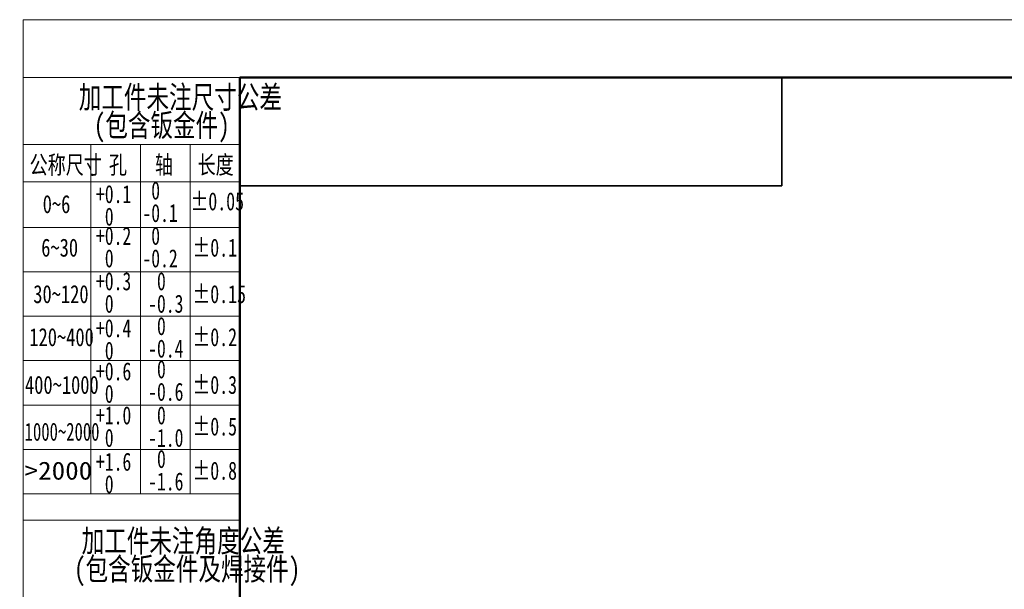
# Model space of a CAD drawing. Header units: millimetres. Extents: x -55 to 731, y 0 to 297.
# Tile 4 of 17: x 0 to 109, y 234 to 297. Entities that reach past the tile are written whole.
import ezdxf

# ---------------------------------------------------------------- set-up
doc = ezdxf.new("R2010")
doc.units = ezdxf.units.MM
doc.layers.add('标注层', color=150, linetype='Continuous')
doc.styles.add('SLDTEXTSTYLE3', font='HYSWLONGFANGSONG.TTF', dxfattribs={"bigfont": 'bigfont'})
doc.styles.add('SLDTEXTSTYLE4', font='HYSWLONGFANGSONG.TTF')
doc.styles.add('SLDTEXTSTYLE5', font='HYSWLONGFANGSONG.TTF', dxfattribs={"width": 0.957143})
doc.styles.add('SLDTEXTSTYLE6', font='HYSWLONGFANGSONG.TTF', dxfattribs={"width": 0.968558})
doc.styles.add('SLDTEXTSTYLE7', font='HYSWLONGFANGSONG.TTF', dxfattribs={"width": 0.902411})
doc.styles.add('SLDTEXTSTYLE8', font='HYSWLONGFANGSONG.TTF', dxfattribs={"width": 1.466704})

# ---------------------------------------------------------------- blocks, each defined once
blk = doc.blocks.new('SW_NOTE_2')
at = {"layer": '标注层', "color": 0, "char_height": 2.5, "attachment_point": 2, "style": 'SLDTEXTSTYLE3'}
for s, insert in [('\\M+189C1\\M+18D48\\M+18C8F\\M+196A2\\M+1928D\\M+18EDA\\M+190A1\\M+18CF6\\M+18DB7', (15.47, 3.22)), ('(\\M+195EF\\M+18ADC钣\\M+18BE0\\M+18C8F)', (13.41, 0.11))]:
    blk.add_mtext(s, dxfattribs=dict(at, insert=insert))
blk = doc.blocks.new('SW_NOTE_3')
at = {"layer": '标注层', "color": 0, "char_height": 2, "attachment_point": 1, "style": 'SLDTEXTSTYLE5'}
for s, insert in [(' 0', (0, 2.58)), ('-0.1', (0, 0.09))]:
    blk.add_mtext(s, dxfattribs=dict(at, insert=insert))
blk = doc.blocks.new('SW_NOTE_4')
at = {"layer": '标注层', "color": 0, "char_height": 2, "attachment_point": 1, "style": 'SLDTEXTSTYLE5'}
for s, insert in [('+0.1', (0, 2.58)), (' 0', (0, 0.09))]:
    blk.add_mtext(s, dxfattribs=dict(at, insert=insert))
blk = doc.blocks.new('SW_NOTE_5')
at = {"layer": '标注层', "color": 0, "char_height": 2, "attachment_point": 1, "style": 'SLDTEXTSTYLE5'}
for s, insert in [('+0.2', (0, 2.58)), (' 0', (0, 0.09))]:
    blk.add_mtext(s, dxfattribs=dict(at, insert=insert))
blk = doc.blocks.new('SW_NOTE_6')
at = {"layer": '标注层', "color": 0, "char_height": 2, "attachment_point": 1, "style": 'SLDTEXTSTYLE5'}
for s, insert in [('+0.3', (0, 2.58)), (' 0', (0, 0.09))]:
    blk.add_mtext(s, dxfattribs=dict(at, insert=insert))
blk = doc.blocks.new('SW_NOTE_7')
at = {"layer": '标注层', "color": 0, "char_height": 2, "attachment_point": 1, "style": 'SLDTEXTSTYLE5'}
for s, insert in [('+0.4', (0, 2.58)), (' 0', (0, 0.09))]:
    blk.add_mtext(s, dxfattribs=dict(at, insert=insert))
blk = doc.blocks.new('SW_NOTE_8')
at = {"layer": '标注层', "color": 0, "char_height": 2, "attachment_point": 1, "style": 'SLDTEXTSTYLE5'}
for s, insert in [(' 0', (0, 2.58)), ('-0.2', (0, 0.09))]:
    blk.add_mtext(s, dxfattribs=dict(at, insert=insert))
blk = doc.blocks.new('SW_NOTE_9')
at = {"layer": '标注层', "color": 0, "char_height": 2, "attachment_point": 1, "style": 'SLDTEXTSTYLE5'}
for s, insert in [(' 0', (0, 2.58)), ('-0.3', (0, 0.09))]:
    blk.add_mtext(s, dxfattribs=dict(at, insert=insert))
blk = doc.blocks.new('SW_NOTE_10')
at = {"layer": '标注层', "color": 0, "char_height": 2, "attachment_point": 1, "style": 'SLDTEXTSTYLE5'}
for s, insert in [(' 0', (0, 2.58)), ('-0.4', (0, 0.09))]:
    blk.add_mtext(s, dxfattribs=dict(at, insert=insert))
blk = doc.blocks.new('SW_NOTE_11')
at = {"layer": '标注层', "color": 0, "char_height": 2, "attachment_point": 1, "style": 'SLDTEXTSTYLE5'}
for s, insert in [('+0.6', (0, 2.58)), (' 0', (0, 0.09))]:
    blk.add_mtext(s, dxfattribs=dict(at, insert=insert))
blk = doc.blocks.new('SW_NOTE_12')
at = {"layer": '标注层', "color": 0, "char_height": 2, "attachment_point": 1, "style": 'SLDTEXTSTYLE5'}
for s, insert in [(' 0', (0, 2.58)), ('-0.6', (0, 0.09))]:
    blk.add_mtext(s, dxfattribs=dict(at, insert=insert))
blk = doc.blocks.new('SW_NOTE_13')
at = {"layer": '标注层', "color": 0, "char_height": 2, "attachment_point": 1, "style": 'SLDTEXTSTYLE5'}
for s, insert in [('+1.0', (0, 2.58)), (' 0', (0, 0.09))]:
    blk.add_mtext(s, dxfattribs=dict(at, insert=insert))
blk = doc.blocks.new('SW_NOTE_14')
at = {"layer": '标注层', "color": 0, "char_height": 2, "attachment_point": 1, "style": 'SLDTEXTSTYLE5'}
for s, insert in [(' 0', (0, 2.58)), ('-1.0', (0, 0.09))]:
    blk.add_mtext(s, dxfattribs=dict(at, insert=insert))
blk = doc.blocks.new('SW_NOTE_15')
at = {"layer": '标注层', "color": 0, "char_height": 2, "attachment_point": 1, "style": 'SLDTEXTSTYLE5'}
for s, insert in [('+1.6', (0, 2.58)), (' 0', (0, 0.09))]:
    blk.add_mtext(s, dxfattribs=dict(at, insert=insert))
blk = doc.blocks.new('SW_NOTE_16')
at = {"layer": '标注层', "color": 0, "char_height": 2, "attachment_point": 1, "style": 'SLDTEXTSTYLE5'}
for s, insert in [(' 0', (0, 2.58)), ('-1.6', (0, 0.09))]:
    blk.add_mtext(s, dxfattribs=dict(at, insert=insert))
blk = doc.blocks.new('SW_NOTE_17')
at = {"layer": '标注层', "color": 0, "char_height": 2.5, "attachment_point": 2, "style": 'SLDTEXTSTYLE3'}
for s, insert in [('\\M+189C1\\M+18D48\\M+18C8F\\M+196A2\\M+1928D\\M+18A70\\M+19378\\M+18CF6\\M+18DB7', (15.47, 3.22)), ('(\\M+195EF\\M+18ADC钣\\M+18BE0\\M+18C8F\\M+18B79焊\\M+190DA\\M+18C8F)', (15.91, 0.11))]:
    blk.add_mtext(s, dxfattribs=dict(at, insert=insert))

msp = doc.modelspace()

# ---------------------------------------------------------------- linework, layer by layer
at = {"color": 7, "linetype": 'Continuous', "lineweight": 18}
for q in [(419.993, 297.3966), (-0.0005, 0.3966)]:
    msp.add_line((-0.0005, 297.3966), q, dxfattribs=at)
at = {"color": 1, "linetype": 'Continuous', "lineweight": 18}
for p, q in [((23.9959, 290.9894), (-0.0005, 290.9894)), ((-0.0005, 290.9894), (-0.0005, 0.3966)), ((7.4931, 283.5731), (-0.0005, 283.5731)), ((7.4931, 283.5731), (7.4931, 279.5731)), ((7.4931, 283.5731), (12.9941, 283.5731)), ((12.9941, 283.5731), (12.9941, 244.8997)), ((18.495, 283.5731), (12.9941, 283.5731)), ((18.495, 283.5731), (18.495, 244.8997)), ((18.495, 283.5731), (23.9959, 283.5731)), ((-0.0041, 279.4492), (23.9959, 279.4492)), ((7.4931, 279.9545), (7.4931, 244.8997)), ((-0.0041, 274.4004), (23.9959, 274.4004)), ((-0.0041, 269.4836), (23.9959, 269.4836)), ((-0.0041, 264.5669), (23.9959, 264.5669)), ((-0.0041, 259.6501), (23.9959, 259.6501)), ((-0.0041, 254.7333), (23.9959, 254.7333)), ((-0.0041, 249.8165), (23.9959, 249.8165)), ((-0.0041, 244.8997), (23.9959, 244.8997)), ((-0.0005, 241.9717), (23.9959, 241.9717))]:
    msp.add_line(p, q, dxfattribs=at)
at = {"color": 7, "linetype": 'Continuous', "lineweight": 50}
for p, q in [((23.9959, 5.9894), (23.9959, 290.9894)), ((23.9959, 290.9894), (413.9959, 290.9894))]:
    msp.add_line(p, q, dxfattribs=at)
at = {"color": 7, "linetype": 'Continuous', "lineweight": 35}
for p, q in [((83.9959, 278.9894), (83.9959, 290.9894)), ((23.9959, 278.9894), (83.9959, 278.9894))]:
    msp.add_line(p, q, dxfattribs=at)

# ---------------------------------------------------------------- block references
at = {"layer": '标注层', "color": 1}
for name, p in [('SW_NOTE_2', (1.9439, 286.8567)), ('SW_NOTE_4', (8.0718, 276.5088)), ('SW_NOTE_3', (13.2128, 276.9051)), ('SW_NOTE_5', (8.0718, 271.8872)), ('SW_NOTE_8', (13.2128, 271.8872)), ('SW_NOTE_6', (8.0718, 266.8607)), ('SW_NOTE_9', (13.8473, 266.8607)), ('SW_NOTE_7', (8.0718, 261.6614)), ('SW_NOTE_10', (13.8473, 261.8971)), ('SW_NOTE_11', (8.0718, 256.888)), ('SW_NOTE_12', (13.8487, 257.1118)), ('SW_NOTE_13', (8.0718, 252.0138)), ('SW_NOTE_14', (13.8487, 252.0138)), ('SW_NOTE_16', (13.8487, 247.1869)), ('SW_NOTE_15', (8.0718, 246.8804)), ('SW_NOTE_17', (2.2567, 237.7251))]:
    msp.add_blockref(name, p, dxfattribs=at)

# ---------------------------------------------------------------- texts
at = {"layer": '标注层', "color": 1, "char_height": 2, "attachment_point": 1}
for s, insert, style in [('\\M+18CF6\\M+18FCC\\M+18EDA\\M+190A1', (0.7237, 282.3304), 'SLDTEXTSTYLE3'), ('\\M+18D45', (9.5078, 282.3304), 'SLDTEXTSTYLE3'), ('轴', (14.5989, 282.3304), 'SLDTEXTSTYLE3'), ('长\\M+19378', (19.3232, 282.3304), 'SLDTEXTSTYLE3'), ('0~6', (2.1717, 277.9823), 'SLDTEXTSTYLE4'), ('±0.05', (18.5343, 278.2887), 'SLDTEXTSTYLE6'), ('6~30', (2.0085, 273.1627), 'SLDTEXTSTYLE4'), ('±0.1', (18.7483, 273.1627), 'SLDTEXTSTYLE6'), ('±0.15', (18.7483, 268.0191), 'SLDTEXTSTYLE6'), ('30~120', (1.1293, 268.0191), 'SLDTEXTSTYLE4'), ('120~400', (0.6904, 263.255), 'SLDTEXTSTYLE4'), ('±0.2', (18.7483, 263.255), 'SLDTEXTSTYLE6'), ('400~1000', (0.21, 257.9709), 'SLDTEXTSTYLE4'), ('±0.3', (18.7483, 257.9709), 'SLDTEXTSTYLE6'), ('±0.5', (18.7483, 253.362), 'SLDTEXTSTYLE6'), ('1000~2000', (0.1711, 252.7824), 'SLDTEXTSTYLE7'), ('±0.8', (18.7483, 248.4691), 'SLDTEXTSTYLE6'), ('>2000', (0.1711, 248.4691), 'SLDTEXTSTYLE8')]:
    msp.add_mtext(s, dxfattribs=dict(at, insert=insert, style=style))

doc.saveas('drawing.dxf')
